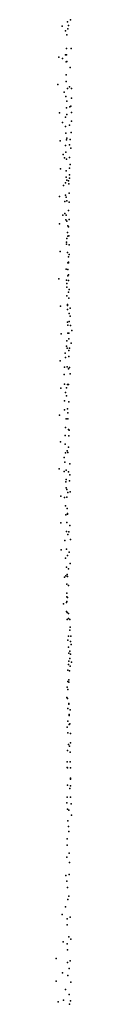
# Model space of a CAD drawing. Header units: millimetres. Extents: x -34227 to 17188, y -21142 to 32093.
# Tile 3 of 14: x -18460 to -18416, y 11572 to 14286. Entities that reach past the tile are written whole.
import ezdxf

# ---------------------------------------------------------------- set-up
doc = ezdxf.new("R2010")
doc.units = ezdxf.units.MM
doc.layers.add('P', color=9, linetype='Continuous')

msp = doc.modelspace()

# ---------------------------------------------------------------- linework, layer by layer
at = {"layer": 'P'}
for p in [(-18428, 14280), (-18420, 14286), (-18443, 14268), (-18434, 14255), (-18427, 14261), (-18426, 14270), (-18430, 14244), (-18431, 14207), (-18418, 14207), (-18452, 14183), (-18442, 14179), (-18434, 14189), (-18432, 14170), (-18431, 14189), (-18430, 14171), (-18421, 14154), (-18432, 14134), (-18432, 14116), (-18455, 14107), (-18438, 14086), (-18428, 14096), (-18423, 14101), (-18417, 14096), (-18433, 14074), (-18430, 14061), (-18417, 14070), (-18431, 14043), (-18422, 14046), (-18419, 14048), (-18450, 14029), (-18434, 14017), (-18430, 14025), (-18417, 14030), (-18417, 14006), (-18442, 14003), (-18434, 13992), (-18423, 13995), (-18449, 13952), (-18433, 13973), (-18431, 13955), (-18430, 13959), (-18421, 13956), (-18418, 13975), (-18434, 13939), (-18423, 13941), (-18419, 13932), (-18440, 13914), (-18437, 13905), (-18433, 13921), (-18431, 13902), (-18423, 13906), (-18448, 13875), (-18432, 13869), (-18423, 13877), (-18421, 13887), (-18432, 13852), (-18430, 13844), (-18426, 13842), (-18423, 13858), (-18423, 13849), (-18439, 13829), (-18434, 13836), (-18425, 13834), (-18450, 13799), (-18434, 13802), (-18432, 13797), (-18424, 13808), (-18436, 13785), (-18430, 13787), (-18426, 13760), (-18424, 13783), (-18441, 13747), (-18436, 13752), (-18433, 13734), (-18432, 13747), (-18424, 13735), (-18450, 13723), (-18430, 13731), (-18427, 13718), (-18426, 13715), (-18430, 13683), (-18428, 13699), (-18427, 13689), (-18425, 13690), (-18431, 13673), (-18431, 13667), (-18424, 13665), (-18449, 13647), (-18428, 13644), (-18426, 13632), (-18424, 13639), (-18432, 13598), (-18427, 13616), (-18426, 13618), (-18426, 13616), (-18452, 13572), (-18427, 13597), (-18427, 13580), (-18426, 13583), (-18431, 13568), (-18430, 13559), (-18430, 13549), (-18426, 13567), (-18430, 13525), (-18426, 13535), (-18425, 13518), (-18424, 13542), (-18448, 13496), (-18428, 13501), (-18428, 13498), (-18421, 13491), (-18428, 13487), (-18424, 13476), (-18421, 13469), (-18428, 13452), (-18427, 13444), (-18424, 13454), (-18420, 13443), (-18446, 13420), (-18427, 13422), (-18425, 13422), (-18416, 13429), (-18431, 13386), (-18430, 13401), (-18429, 13381), (-18425, 13406), (-18423, 13381), (-18418, 13394), (-18435, 13367), (-18434, 13355), (-18425, 13374), (-18425, 13358), (-18449, 13346), (-18437, 13328), (-18429, 13329), (-18423, 13327), (-18438, 13308), (-18426, 13324), (-18421, 13310), (-18437, 13281), (-18428, 13280), (-18426, 13280), (-18447, 13270), (-18434, 13258), (-18431, 13271), (-18431, 13249), (-18437, 13235), (-18425, 13233), (-18450, 13196), (-18437, 13211), (-18428, 13213), (-18427, 13202), (-18432, 13186), (-18427, 13186), (-18435, 13140), (-18434, 13162), (-18426, 13156), (-18425, 13139), (-18424, 13155), (-18448, 13122), (-18435, 13116), (-18434, 13092), (-18429, 13098), (-18427, 13093), (-18426, 13108), (-18438, 13079), (-18436, 13066), (-18422, 13062), (-18451, 13048), (-18438, 13041), (-18432, 13044), (-18426, 13040), (-18422, 13031), (-18433, 13012), (-18432, 13019), (-18423, 13015), (-18447, 12973), (-18432, 12996), (-18430, 12991), (-18427, 12983), (-18421, 12985), (-18437, 12969), (-18434, 12946), (-18430, 12970), (-18433, 12921), (-18429, 12939), (-18428, 12925), (-18428, 12923), (-18447, 12899), (-18430, 12900), (-18422, 12892), (-18431, 12875), (-18427, 12867), (-18425, 12874), (-18436, 12850), (-18420, 12853), (-18446, 12825), (-18431, 12827), (-18424, 12818), (-18434, 12802), (-18428, 12809), (-18421, 12787), (-18431, 12777), (-18429, 12757), (-18426, 12772), (-18437, 12749), (-18433, 12753), (-18430, 12730), (-18428, 12751), (-18430, 12705), (-18426, 12726), (-18439, 12676), (-18431, 12680), (-18430, 12695), (-18430, 12682), (-18428, 12693), (-18431, 12655), (-18429, 12652), (-18426, 12649), (-18429, 12633), (-18426, 12635), (-18422, 12633), (-18422, 12603), (-18421, 12612), (-18427, 12576), (-18426, 12587), (-18420, 12572), (-18419, 12587), (-18426, 12556), (-18425, 12540), (-18422, 12545), (-18418, 12564), (-18425, 12518), (-18422, 12525), (-18420, 12537), (-18417, 12515), (-18427, 12493), (-18426, 12509), (-18423, 12491), (-18421, 12504), (-18427, 12462), (-18425, 12466), (-18425, 12460), (-18429, 12446), (-18427, 12440), (-18430, 12418), (-18428, 12415), (-18427, 12387), (-18425, 12401), (-18425, 12399), (-18421, 12384), (-18427, 12352), (-18424, 12371), (-18424, 12368), (-18429, 12336), (-18424, 12343), (-18422, 12345), (-18427, 12320), (-18420, 12318), (-18428, 12272), (-18426, 12288), (-18423, 12284), (-18420, 12293), (-18421, 12267), (-18429, 12240), (-18429, 12225), (-18428, 12224), (-18421, 12240), (-18420, 12224), (-18420, 12195), (-18420, 12193), (-18428, 12176), (-18422, 12167), (-18420, 12174), (-18429, 12143), (-18420, 12143), (-18430, 12127), (-18428, 12110), (-18425, 12107), (-18418, 12125), (-18427, 12078), (-18417, 12093), (-18426, 12062), (-18429, 12028), (-18425, 12048), (-18429, 12011), (-18430, 11978), (-18424, 11989), (-18423, 11963), (-18433, 11927), (-18424, 11930), (-18430, 11911), (-18428, 11894), (-18427, 11861), (-18425, 11870), (-18434, 11841), (-18443, 11820), (-18429, 11808), (-18421, 11812), (-18429, 11791), (-18425, 11758), (-18419, 11752), (-18440, 11744), (-18429, 11739), (-18460, 11698), (-18428, 11722), (-18428, 11687), (-18424, 11671), (-18421, 11692), (-18442, 11659), (-18427, 11651), (-18460, 11636), (-18419, 11633), (-18434, 11613), (-18424, 11599), (-18454, 11579), (-18439, 11583), (-18423, 11572), (-18420, 11582)]:
    msp.add_point(p, dxfattribs=at)

doc.saveas('drawing.dxf')
